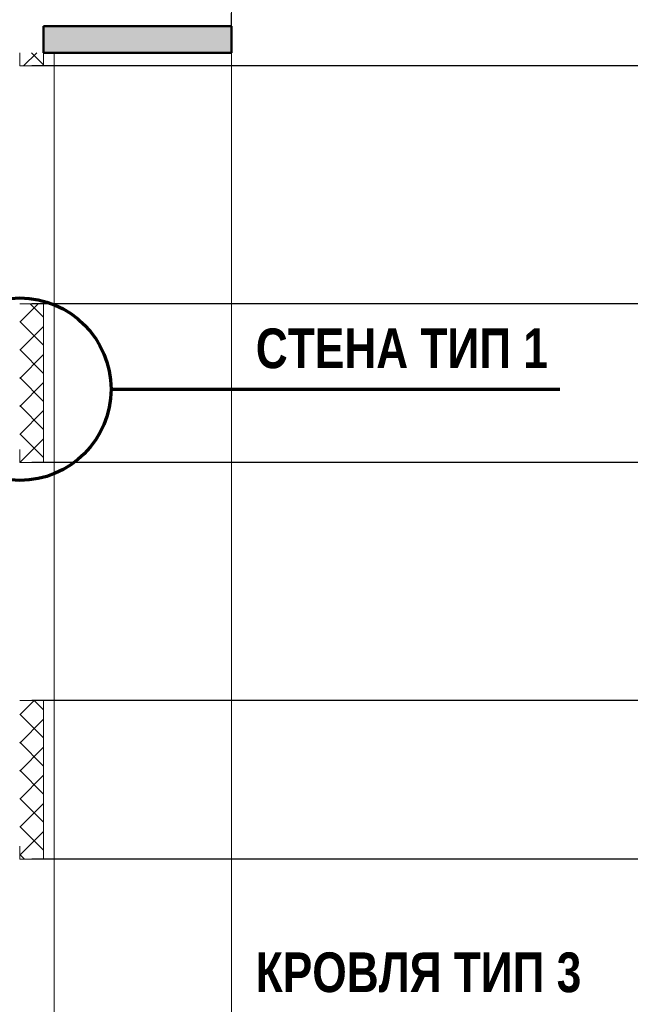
# Model space of a CAD drawing. Header units: millimetres. Extents: x 247266 to 730847, y -636031 to 10052.
# Tile 26 of 256: x 544063 to 548678, y -447988 to -440541. Entities that reach past the tile are written whole.
import ezdxf

# ---------------------------------------------------------------- set-up
doc = ezdxf.new("R2010")
doc.units = ezdxf.units.MM
for name, color, linetype, lineweight in [('Standard', 7, 'Continuous', 25), ('Навесной фасад', 7, 'Continuous', 25), ('Общий01', 7, 'Continuous', 13), ('Размерная линия_ общее', 7, 'Continuous', 25), ('Стена_ бетон не несущ.', 7, 'Continuous', 35), ('Текст_ общее', 7, 'Continuous', 25)]:
    doc.layers.add(name, color=color, linetype=linetype, lineweight=lineweight)
doc.styles.add('Century Gothic', font='GOTHIC.TTF')
pattern_1 = [(45, (615978.7, -278424.58), (-106.06602, 106.06602), []), (135, (615978.7, -278424.58), (-106.06602, -106.06602), [])]

# ---------------------------------------------------------------- blocks, each defined once
blk = doc.blocks.new('COMPLEX_ELEVATIONDIM_0')
at = {"layer": 'Размерная линия_ общее', "color": 7, "linetype": 'Continuous', "lineweight": 25, "transparency": 33554687}
for p, q in [((-66335.2, -162466.8), (-71824.6, -162466.8)), ((-66335.2, -164266.8), (-71824.6, -164266.8)), ((-66335.2, -165466.8), (-71824.6, -165466.8)), ((-66335.2, -167266.8), (-71824.6, -167266.8)), ((-66335.2, -168466.8), (-71824.6, -168466.8))]:
    blk.add_line(p, q, dxfattribs=at)

msp = doc.modelspace()

# ---------------------------------------------------------------- hatches: boundary and pattern name
at = {"layer": 'Навесной фасад', "linetype": 'Continuous', "lineweight": 18, "transparency": 33554687}
h = msp.add_hatch(dxfattribs=at)
h.set_pattern_fill('__________6', color=256, scale=100, style=0, pattern_type=2)
h.set_pattern_definition(pattern_1)
h.paths.add_polyline_path([(544243.16, -440791.38), (544063.16, -440791.38), (544063.16, -440891.38), (544243.16, -440891.38)], flags=0)
h = msp.add_hatch(dxfattribs=at)
h.set_pattern_fill('__________6', color=256, scale=100, style=0, pattern_type=2)
h.set_pattern_definition(pattern_1)
h.paths.add_polyline_path([(544243.16, -443891.38), (544243.16, -442691.38), (544063.16, -442691.38), (544063.16, -443591.38), (544063.16, -443591.38), (544063.16, -443791.38), (544063.16, -443791.38), (544063.16, -443891.38)], flags=0)
h = msp.add_hatch(dxfattribs=at)
h.set_pattern_fill('__________6', color=256, scale=100, style=0, pattern_type=2)
h.set_pattern_definition(pattern_1)
h.paths.add_polyline_path([(544243.16, -443791.38), (544063.16, -443791.38), (544063.16, -443891.38), (544243.16, -443891.38)], flags=0)
h = msp.add_hatch(dxfattribs=at)
h.set_pattern_fill('__________6', color=256, scale=100, style=0, pattern_type=2)
h.set_pattern_definition(pattern_1)
h.paths.add_polyline_path([(544063.16, -445691.38), (544063.16, -446891.38), (544243.16, -446891.38), (544243.16, -445691.38)], flags=0)
h = msp.add_hatch(dxfattribs=at)
h.set_pattern_fill('__________6', color=256, scale=100, style=0, pattern_type=2)
h.set_pattern_definition(pattern_1)
h.paths.add_polyline_path([(544243.16, -446791.38), (544063.16, -446791.38), (544063.16, -446891.38), (544243.16, -446891.38)], flags=0)
at = {"layer": 'Общий01', "linetype": 'Continuous', "lineweight": 50, "transparency": 33554687}
msp.add_hatch(color=256, dxfattribs=at).paths.add_polyline_path([(544243.16, -440791.38), (545663.16, -440791.38), (545663.16, -440591.38), (544243.16, -440591.38)])

# ---------------------------------------------------------------- linework, layer by layer
at = {"layer": 'Standard', "linetype": 'Continuous', "lineweight": 13, "transparency": 33554687}
for p, q in [((544323.16, -440791.38), (544323.16, -442691.38)), ((544243.16, -442691.38), (544063.16, -442691.38)), ((544303.16, -442691.38), (544243.16, -442691.38)), ((544243.16, -442691.38), (544243.16, -443891.38)), ((544303.16, -442691.38), (544323.16, -442691.38)), ((544323.16, -442691.38), (544323.16, -443891.38)), ((544323.16, -443891.38), (544323.16, -445691.38)), ((544243.16, -445691.38), (544063.16, -445691.38)), ((544323.16, -445691.38), (544243.16, -445691.38)), ((544303.16, -445691.38), (544323.16, -445691.38)), ((544323.16, -446891.38), (544323.16, -448691.38))]:
    msp.add_line(p, q, dxfattribs=at)
at = {"layer": 'Навесной фасад', "linetype": 'Continuous', "lineweight": 13, "transparency": 33554687}
for p, q in [((544063.16, -440791.38), (544063.16, -440891.38)), ((544243.16, -440891.38), (544243.16, -440791.38)), ((544243.16, -440891.38), (544243.16, -440791.38)), ((544323.16, -440891.38), (544323.16, -440791.38)), ((544323.16, -440891.38), (544323.16, -440791.38)), ((544063.16, -440891.38), (544243.16, -440891.38)), ((544243.16, -440891.38), (544303.16, -440891.38)), ((544243.16, -440891.38), (544303.16, -440891.38)), ((544303.16, -440891.38), (544323.16, -440891.38)), ((544303.16, -440891.38), (544323.16, -440891.38)), ((544063.16, -443791.38), (544063.16, -443891.38)), ((544063.16, -443891.38), (544243.16, -443891.38)), ((544243.16, -443891.38), (544323.16, -443891.38)), ((544243.16, -443891.38), (544323.16, -443891.38)), ((544243.16, -446891.38), (544243.16, -445691.38)), ((544323.16, -446891.38), (544323.16, -445691.38)), ((544063.16, -446791.38), (544063.16, -446891.38)), ((544063.16, -446791.38), (544063.16, -446891.38)), ((544243.16, -446891.38), (544243.16, -446791.38)), ((544323.16, -446891.38), (544323.16, -446791.38)), ((544063.16, -446891.38), (544243.16, -446891.38)), ((544063.16, -446891.38), (544243.16, -446891.38)), ((544243.16, -446891.38), (544303.16, -446891.38)), ((544243.16, -446891.38), (544303.16, -446891.38)), ((544303.16, -446891.38), (544323.16, -446891.38)), ((544303.16, -446891.38), (544323.16, -446891.38))]:
    msp.add_line(p, q, dxfattribs=at)
at = {"layer": 'Общий01', "linetype": 'Continuous', "lineweight": 25, "transparency": 33554687}
msp.add_line((545663.16, -440791.38), (545663.16, -440491.38), dxfattribs=at)
at = {"layer": 'Общий01', "linetype": 'Continuous', "lineweight": 50, "transparency": 33554687}
for p, q in [((545663.16, -440591.38), (544243.16, -440591.38)), ((544243.16, -440791.38), (544243.16, -440591.38)), ((545663.16, -440791.38), (545663.16, -440591.38)), ((545663.16, -440791.38), (545663.16, -440591.38)), ((545663.16, -440791.38), (545663.16, -440591.38)), ((545663.16, -440791.38), (544243.16, -440791.38)), ((545663.16, -440791.38), (544323.16, -440791.38))]:
    msp.add_line(p, q, dxfattribs=at)
at = {"layer": 'Общий01', "linetype": 'Continuous', "lineweight": 70, "transparency": 33554687}
msp.add_line((544753.19, -443336.07), (548144.47, -443336.07), dxfattribs=at)
msp.add_circle((544063.16, -443336.07), 690.03, dxfattribs=at)
at = {"layer": 'Стена_ бетон не несущ.', "linetype": 'Continuous', "lineweight": 13, "transparency": 33554687}
msp.add_line((545663.16, -449591.38), (545663.16, -437791.38), dxfattribs=at)

# ---------------------------------------------------------------- block references
at = {"layer": 'Размерная линия_ общее', "linetype": 'Continuous', "lineweight": 25, "transparency": 33554687}
msp.add_blockref('COMPLEX_ELEVATIONDIM_0', (615978.7, -278424.58), dxfattribs=at)

# ---------------------------------------------------------------- texts
at = {"layer": 'Текст_ общее', "linetype": 'Continuous', "lineweight": 70, "transparency": 33554687, "char_height": 300, "attachment_point": 7, "style": 'Century Gothic'}
for s, insert, width in [('\\A1;{\\fCentury Gothic|i0|b1;\\H300.000000;\\W0.833333;\\C136;СТЕНА ТИП 1}\\P', (545847.47, -443181.04), 2225), ('\\A1;{\\fCentury Gothic|i0|b1;\\H300.000000;\\W0.833333;\\C136;КРОВЛЯ ТИП 3}\\P', (545847.47, -447900.33), 2483.3333)]:
    msp.add_mtext(s, dxfattribs=dict(at, insert=insert, width=width))

doc.saveas('drawing.dxf')
